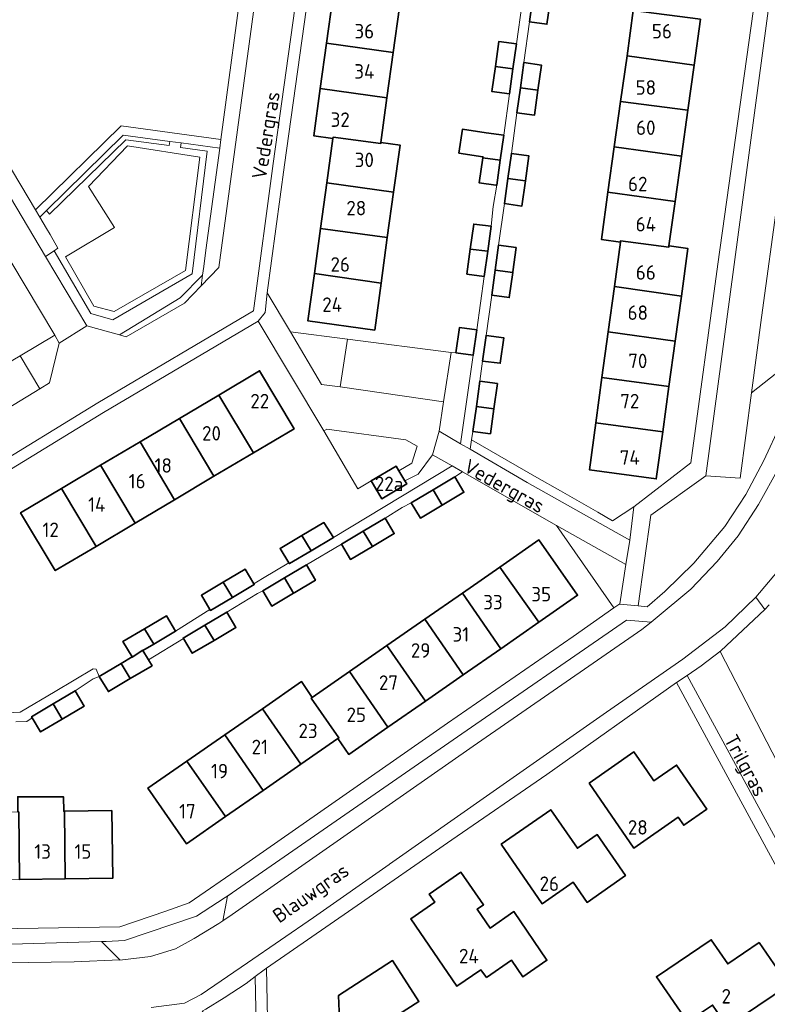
# Model space of a CAD drawing. Header units: metres. Extents: x 247853 to 249526, y 479948 to 481290.
# Tile 11 of 32: x 248709 to 248802, y 480597 to 480719. Entities that reach past the tile are written whole.
import ezdxf
from ezdxf.enums import TextEntityAlignment as Align

# ---------------------------------------------------------------- set-up
doc = ezdxf.new("R2010")
doc.units = ezdxf.units.M
for name, color, linetype, lineweight in [('B-XX-GR-GROENVOORZIENING-GV', 80, 'Continuous', 18), ('B-XX-OG-BEBOUWING-GV', 7, 'Continuous', 35), ('B-XX-OG-BEBOUWING-T18', 10, 'Continuous', 18), ('B-XX-OG-TERREIN_ERF-GV', 7, 'Continuous', 18), ('B-XX-OG-TOPOGRAFIE-T18', 10, 'Continuous', 18), ('B-XX-VH-ONVERHARD-GV', 252, 'Continuous', 18), ('B-XX-VH-VERHARDING_GESLOTEN-GV', 252, 'Continuous', 18), ('B-XX-VH-VERHARDING_OPEN-GV', 252, 'Continuous', 18)]:
    doc.layers.add(name, color=color, linetype=linetype, lineweight=lineweight)
doc.styles.add('NLCS-ISO-M-T18', font='NLCS-ISO.ttf', dxfattribs={"height": 1.8})

msp = doc.modelspace()

# ---------------------------------------------------------------- linework, layer by layer
at = {"layer": 'B-XX-GR-GROENVOORZIENING-GV'}
for points in [[(248695.356, 480718.522), (248696.343, 480716.866), (248697.956, 480717.878), (248711.111, 480695.788), (248721.75, 480706.233), (248734.164, 480704.513), (248737.122, 480726.467), (248739.015, 480726.259), (248739.411, 480729.178), (248735.722, 480734.078), (248732.922, 480735.2), (248732.4, 480735), (248732.224, 480734.963), (248731.033, 480734.711), (248728.59, 480734.672), (248728.572, 480730.878), (248699.798, 480730.416), (248699.711, 480734.211), (248695.278, 480731.433), (248692.822, 480726.811), (248693.978, 480720.822)], [(248727.831, 480704.299), (248722.012, 480705.081), (248712.489, 480695.714), (248712.862, 480695.242), (248722.361, 480704.505), (248727.725, 480703.806)], [(248732.311, 480690.756), (248734.023, 480703.466), (248729.236, 480704.11), (248729.14, 480703.549), (248732.478, 480703.079), (248730.593, 480687.821), (248720.712, 480682.122), (248718.001, 480682.903), (248713.44, 480690.709), (248712.356, 480689.989), (248717.5, 480681.367), (248721.559, 480680.244), (248729.083, 480684.833), (248731.899, 480687.665), (248732.056, 480688.722)], [(248763.397, 480678.003), (248762.8, 480678.033), (248761.862, 480671.934), (248761.3, 480668.278), (248763.967, 480666.711), (248765.547, 480677.713)], [(248756.301, 480663.346), (248757.9, 480664.267), (248758.589, 480666.4), (248757.178, 480667.2), (248747.333, 480668.511), (248747.033, 480668.333), (248746.956, 480668.289), (248751.191, 480661.087), (248752.865, 480662.072), (248755.975, 480663.902)], [(248765.338, 480667.171), (248765.156, 480666.011), (248772.233, 480661.867), (248785.011, 480654.7), (248785.5, 480658.878), (248782.877, 480657.13), (248782.87, 480657.134), (248781.016, 480658.195), (248776.371, 480660.855), (248773.464, 480662.519)], [(248783.04, 480646.289), (248783.767, 480646.8), (248784.5, 480651.667), (248775.897, 480656.557)]]:
    msp.add_lwpolyline(points, close=True, dxfattribs=at)
msp.add_lwpolyline([(248806.222, 480677.856), (248800.156, 480673.022), (248798.711, 480662.422), (248794.478, 480662.722), (248787.633, 480657.833), (248786.056, 480646.533), (248787.178, 480646.433), (248789.356, 480648.333), (248792.989, 480651.856), (248796.822, 480656.422), (248799.433, 480660.389), (248801.678, 480664.6), (248803.767, 480669.167)], dxfattribs=at)
at = {"layer": 'B-XX-OG-BEBOUWING-GV'}
for points in [[(248756.359, 480721.008), (248748.068, 480722.188), (248747.293, 480716.507), (248755.588, 480715.357)], [(248775.131, 480721.977), (248772.97, 480722.257), (248772.54, 480719.146), (248774.71, 480718.856)], [(248792.992, 480713.775), (248793.782, 480719.485), (248785.446, 480720.564), (248784.661, 480714.934)], [(248754.818, 480709.707), (248755.588, 480715.357), (248747.293, 480716.507), (248746.522, 480710.876)], [(248770.48, 480713.326), (248770.91, 480716.446), (248768.72, 480716.716), (248768.295, 480713.605)], [(248792.211, 480708.174), (248792.992, 480713.775), (248784.661, 480714.934), (248783.87, 480709.264)], [(248770.48, 480713.326), (248768.295, 480713.605), (248767.869, 480710.486), (248770.049, 480710.206)], [(248771.404, 480710.967), (248773.58, 480710.666), (248774.01, 480713.796), (248771.84, 480714.096)], [(248754.037, 480704.016), (248754.058, 480704.166), (248754.818, 480709.707), (248746.522, 480710.876), (248745.717, 480704.997), (248748.087, 480704.668), (248748.107, 480704.817)], [(248773.58, 480710.666), (248771.404, 480710.967), (248770.969, 480707.845), (248773.149, 480707.555)], [(248783.084, 480703.623), (248791.421, 480702.474), (248792.211, 480708.174), (248783.87, 480709.264)], [(248769.339, 480705.085), (248767.159, 480705.366), (248764.214, 480705.82), (248763.759, 480702.841), (248766.747, 480702.385), (248766.728, 480702.245), (248768.909, 480701.975)], [(248748.087, 480704.668), (248747.333, 480699.157), (248755.637, 480697.986), (248756.438, 480703.846), (248754.058, 480704.166), (248754.037, 480704.016), (248748.107, 480704.817)], [(248769.843, 480699.674), (248772.019, 480699.385), (248772.449, 480702.505), (248770.279, 480702.795)], [(248791.421, 480702.474), (248783.084, 480703.623), (248782.296, 480697.973), (248790.64, 480696.833)], [(248768.909, 480701.975), (248766.728, 480702.245), (248766.298, 480699.125), (248768.332, 480698.873), (248768.479, 480698.855)], [(248754.857, 480692.345), (248755.637, 480697.986), (248747.333, 480699.157), (248746.556, 480693.486)], [(248772.019, 480699.385), (248769.843, 480699.674), (248769.408, 480696.565), (248771.589, 480696.264)], [(248790.64, 480696.833), (248782.296, 480697.973), (248781.479, 480692.113), (248783.838, 480691.783), (248783.86, 480691.943), (248789.86, 480691.143), (248789.881, 480691.294)], [(248765.172, 480690.903), (248767.338, 480690.634), (248767.768, 480693.744), (248765.598, 480694.015)], [(248745.791, 480687.874), (248754.086, 480686.685), (248754.857, 480692.345), (248746.556, 480693.486)], [(248791.44, 480685.072), (248792.23, 480690.973), (248789.89, 480691.293), (248789.881, 480691.294), (248789.86, 480691.143), (248783.86, 480691.943), (248783.838, 480691.783), (248783.086, 480686.263)], [(248767.338, 480690.634), (248765.172, 480690.903), (248764.747, 480687.794), (248766.908, 480687.514)], [(248770.878, 480691.114), (248768.698, 480691.414), (248768.268, 480688.294), (248770.448, 480687.994), (248770.457, 480688.06)], [(248754.086, 480686.685), (248745.791, 480687.874), (248744.985, 480681.975), (248753.286, 480680.844)], [(248770.448, 480687.994), (248768.268, 480688.294), (248767.838, 480685.174), (248770.018, 480684.873)], [(248782.317, 480680.622), (248790.659, 480679.462), (248791.44, 480685.072), (248783.086, 480686.263)], [(248763.397, 480678.003), (248765.547, 480677.713), (248765.987, 480680.883), (248763.837, 480681.173)], [(248790.659, 480679.462), (248782.317, 480680.622), (248781.542, 480674.941), (248789.879, 480673.811)], [(248766.697, 480676.983), (248768.897, 480676.713), (248769.337, 480679.873), (248767.137, 480680.163)], [(248733.896, 480672.751), (248738.214, 480665.574), (248743.274, 480668.574), (248738.984, 480675.775)], [(248765.93, 480671.35), (248768.117, 480671.062), (248768.547, 480674.193), (248766.357, 480674.473)], [(248789.098, 480668.171), (248789.879, 480673.811), (248781.542, 480674.941), (248780.775, 480669.311)], [(248733.303, 480662.654), (248738.214, 480665.574), (248733.896, 480672.751), (248729.016, 480669.85)], [(248768.117, 480671.062), (248765.93, 480671.35), (248765.506, 480668.242), (248767.686, 480667.942)], [(248724.131, 480666.947), (248728.412, 480659.744), (248733.303, 480662.654), (248729.016, 480669.85)], [(248780.775, 480669.311), (248779.977, 480663.461), (248788.288, 480662.32), (248789.098, 480668.171)], [(248723.512, 480656.834), (248728.412, 480659.744), (248724.131, 480666.947), (248719.212, 480664.025)], [(248714.351, 480661.135), (248718.641, 480653.934), (248723.512, 480656.834), (248719.212, 480664.025)], [(248757.034, 480662.095), (248756.301, 480663.346), (248755.975, 480663.902), (248752.865, 480662.072), (248754.165, 480659.872), (248757.265, 480661.702)], [(248760.545, 480660.962), (248761.675, 480659.062), (248764.386, 480660.672), (248763.266, 480662.572)], [(248718.641, 480653.934), (248714.351, 480661.135), (248709.27, 480658.115), (248713.57, 480650.924)], [(248757.835, 480659.352), (248758.965, 480657.452), (248761.675, 480659.062), (248760.545, 480660.962)], [(248751.874, 480655.822), (248753.004, 480653.922), (248755.715, 480655.532), (248754.595, 480657.432)], [(248748.154, 480655.032), (248746.974, 480656.902), (248744.249, 480655.29), (248745.403, 480653.402)], [(248744.249, 480655.29), (248741.533, 480653.682), (248742.634, 480651.898), (248742.693, 480651.802), (248745.403, 480653.402)], [(248753.004, 480653.922), (248751.874, 480655.822), (248749.164, 480654.212), (248750.294, 480652.312)], [(248773.686, 480644.509), (248778.506, 480647.859), (248773.716, 480654.74), (248768.865, 480651.372)], [(248734.452, 480649.482), (248735.602, 480647.582), (248738.323, 480649.202), (248738.261, 480649.303), (248737.173, 480651.092)], [(248742.092, 480650.024), (248743.203, 480648.112), (248743.366, 480648.208), (248745.923, 480649.722), (248744.803, 480651.632)], [(248768.865, 480651.372), (248764.195, 480648.129), (248768.955, 480641.219), (248773.686, 480644.509)], [(248743.203, 480648.112), (248742.092, 480650.024), (248739.373, 480648.412), (248740.503, 480646.512)], [(248735.602, 480647.582), (248734.452, 480649.482), (248731.742, 480647.872), (248732.799, 480646.094), (248732.872, 480645.972)], [(248768.955, 480641.219), (248764.195, 480648.129), (248759.514, 480644.88), (248764.294, 480637.979)], [(248725.811, 480641.772), (248728.531, 480643.392), (248727.391, 480645.302), (248724.68, 480643.694)], [(248732.188, 480644.148), (248733.322, 480642.252), (248736.042, 480643.862), (248734.902, 480645.762)], [(248733.322, 480642.252), (248732.188, 480644.148), (248729.471, 480642.532), (248729.504, 480642.477), (248730.611, 480640.642)], [(248764.294, 480637.979), (248759.514, 480644.88), (248754.812, 480641.614), (248759.594, 480634.709)], [(248724.68, 480643.694), (248721.981, 480642.092), (248723.123, 480640.194), (248723.151, 480640.152), (248724.451, 480641.032), (248724.481, 480640.982), (248725.811, 480641.772)], [(248750.16, 480638.384), (248754.913, 480631.459), (248759.594, 480634.709), (248754.812, 480641.614)], [(248721.76, 480639.382), (248722.88, 480637.492), (248725.601, 480639.092), (248725.165, 480639.828), (248724.481, 480640.982), (248724.451, 480641.032), (248723.151, 480640.152), (248723.123, 480640.194)], [(248722.88, 480637.492), (248721.76, 480639.382), (248719.05, 480637.772), (248720.18, 480635.882)], [(248754.913, 480631.459), (248750.16, 480638.384), (248745.532, 480635.17), (248745.402, 480635.08), (248748.832, 480630.13), (248748.702, 480630.04), (248750.062, 480628.079)], [(248744.092, 480626.84), (248748.702, 480630.04), (248748.832, 480630.13), (248745.402, 480635.08), (248745.532, 480635.17), (248744.182, 480637.121), (248739.342, 480633.76)], [(248713.329, 480634.362), (248714.449, 480632.472), (248717.15, 480634.082), (248716.04, 480635.982)], [(248710.695, 480632.615), (248711.739, 480630.872), (248714.449, 480632.472), (248713.329, 480634.362), (248710.619, 480632.742)], [(248744.092, 480626.84), (248739.342, 480633.76), (248734.639, 480630.494), (248739.421, 480623.6)], [(248734.73, 480620.34), (248739.421, 480623.6), (248734.639, 480630.494), (248729.94, 480627.231)], [(248779.943, 480624.513), (248785.517, 480616.432), (248791.016, 480620.266), (248791.716, 480619.265), (248794.58, 480621.267), (248790.818, 480626.752), (248788.014, 480624.794), (248787.116, 480626.085), (248785.515, 480628.387)], [(248734.73, 480620.34), (248729.94, 480627.231), (248725.1, 480623.871), (248729.88, 480616.97)], [(248709.108, 480612.499), (248714.788, 480612.588), (248714.709, 480621.001), (248714.625, 480621), (248714.6, 480622.789), (248708.9, 480622.811), (248708.924, 480620.919), (248709.028, 480620.921)], [(248714.788, 480612.588), (248720.729, 480612.68), (248720.599, 480621.081), (248714.709, 480621.001)], [(248769.014, 480616.914), (248774.103, 480609.499), (248777.949, 480612.173), (248779.71, 480609.666), (248784.463, 480613.003), (248780.958, 480618.099), (248778.496, 480616.406), (248775.177, 480621.199)], [(248767.173, 480600.327), (248770.302, 480602.479), (248771.722, 480600.415), (248774.709, 480602.47), (248770.576, 480608.524), (248767.635, 480606.486), (248766.017, 480608.815), (248766.831, 480609.381), (248764.018, 480613.427), (248760.077, 480610.688), (248760.763, 480609.701), (248757.767, 480607.625), (248763.506, 480599.238), (248766.491, 480601.28)], [(248801.097, 480604.693), (248797.186, 480602.014), (248795.128, 480605.021), (248788.324, 480600.432), (248792.192, 480594.804), (248795.291, 480596.909), (248797.109, 480594.224), (248804.727, 480599.371)], [(248753.499, 480589.223), (248753.414, 480592.37), (248755.294, 480592.421), (248755.223, 480595.06), (248758.782, 480597.363), (248755.5, 480602.436), (248748.8, 480598.1), (248748.918, 480595.11), (248744.188, 480594.922), (248744.337, 480589.164), (248744.34, 480589.024)]]:
    msp.add_lwpolyline(points, close=True, dxfattribs=at)
at = {"layer": 'B-XX-OG-TERREIN_ERF-GV'}
for points in [[(248747.293, 480716.507), (248748.068, 480722.188), (248748.844, 480727.83), (248749.649, 480733.709), (248757.93, 480732.519), (248757.139, 480726.668), (248756.359, 480721.008), (248755.588, 480715.357), (248754.818, 480709.707), (248754.058, 480704.166), (248756.438, 480703.846), (248755.637, 480697.986), (248754.857, 480692.345), (248754.086, 480686.685), (248753.286, 480680.844), (248744.985, 480681.975), (248745.791, 480687.874), (248746.556, 480693.486), (248747.333, 480699.157), (248748.087, 480704.668), (248745.717, 480704.997), (248746.522, 480710.876)], [(248728.412, 480659.744), (248723.512, 480656.834), (248718.641, 480653.934), (248713.57, 480650.924), (248709.27, 480658.115), (248714.351, 480661.135), (248719.212, 480664.025), (248724.131, 480666.947), (248729.016, 480669.85), (248733.896, 480672.751), (248738.984, 480675.775), (248743.274, 480668.574), (248738.214, 480665.574), (248733.303, 480662.654)], [(248748.702, 480630.04), (248744.092, 480626.84), (248739.421, 480623.6), (248734.73, 480620.34), (248729.88, 480616.97), (248725.1, 480623.871), (248729.94, 480627.231), (248734.639, 480630.494), (248739.342, 480633.76), (248744.182, 480637.121), (248745.532, 480635.17), (248750.16, 480638.384), (248754.812, 480641.614), (248759.514, 480644.88), (248764.195, 480648.129), (248768.865, 480651.372), (248773.716, 480654.74), (248778.506, 480647.859), (248773.686, 480644.509), (248768.955, 480641.219), (248764.294, 480637.979), (248759.594, 480634.709), (248754.913, 480631.459), (248750.062, 480628.079)], [(248790.818, 480626.752), (248794.58, 480621.267), (248791.716, 480619.265), (248791.016, 480620.266), (248785.517, 480616.432), (248779.943, 480624.513), (248785.515, 480628.387), (248787.116, 480626.085), (248788.014, 480624.794)], [(248714.788, 480612.588), (248709.108, 480612.499), (248703.387, 480612.41), (248697.816, 480612.321), (248697.856, 480609.921), (248691.946, 480609.837), (248686.285, 480609.757), (248680.555, 480609.675), (248674.704, 480609.592), (248674.575, 480617.983), (248680.495, 480618.073), (248686.196, 480618.162), (248691.886, 480618.252), (248697.467, 480618.34), (248697.427, 480620.742), (248703.328, 480620.832), (248708.924, 480620.919), (248708.9, 480622.811), (248714.6, 480622.789), (248714.625, 480621), (248714.709, 480621.001), (248720.599, 480621.081), (248720.729, 480612.68)], [(248769.014, 480616.914), (248775.177, 480621.199), (248778.496, 480616.406), (248780.958, 480618.099), (248784.463, 480613.003), (248779.71, 480609.666), (248777.949, 480612.173), (248774.103, 480609.499)], [(248760.077, 480610.688), (248764.018, 480613.427), (248766.831, 480609.381), (248766.017, 480608.815), (248767.635, 480606.486), (248770.576, 480608.524), (248774.709, 480602.47), (248771.722, 480600.415), (248770.302, 480602.479), (248767.173, 480600.327), (248766.491, 480601.28), (248763.506, 480599.238), (248757.767, 480607.625), (248760.763, 480609.701)], [(248801.097, 480604.693), (248804.727, 480599.371), (248797.109, 480594.224), (248795.291, 480596.909), (248792.192, 480594.804), (248788.324, 480600.432), (248795.128, 480605.021), (248797.186, 480602.014)], [(248753.499, 480589.223), (248758.447, 480589.306), (248758.529, 480584.566), (248757.693, 480583.634), (248755.532, 480583.574), (248755.631, 480579.9), (248749.197, 480579.664), (248749.1, 480583.192), (248744.471, 480583.106), (248744.384, 480586.705), (248743.194, 480586.682), (248743.148, 480589.142), (248744.337, 480589.164), (248744.188, 480594.922), (248748.918, 480595.11), (248748.8, 480598.1), (248755.5, 480602.436), (248758.782, 480597.363), (248755.223, 480595.06), (248755.294, 480592.421), (248753.414, 480592.37)]]:
    msp.add_lwpolyline(points, close=True, dxfattribs=at)
for points in [[(248745.872, 480728.695), (248742.056, 480701.378), (248739.922, 480685.478), (248742.822, 480680.633), (248749.905, 480679.711), (248762.8, 480678.033), (248763.397, 480678.003), (248763.837, 480681.173), (248765.987, 480680.883), (248766.908, 480687.514), (248764.747, 480687.794), (248765.172, 480690.903), (248765.598, 480694.015), (248767.768, 480693.744), (248768.033, 480696.222), (248768.479, 480698.855), (248768.332, 480698.873), (248766.298, 480699.125), (248766.728, 480702.245), (248766.747, 480702.385), (248763.759, 480702.841), (248764.214, 480705.82), (248767.159, 480705.366), (248769.339, 480705.085), (248770.049, 480710.206), (248767.869, 480710.486), (248768.295, 480713.605), (248768.72, 480716.716), (248770.91, 480716.446), (248771.61, 480721.487)], [(248775.131, 480721.977), (248774.71, 480718.856), (248772.54, 480719.146), (248771.84, 480714.096), (248774.01, 480713.796), (248773.58, 480710.666), (248773.149, 480707.555), (248770.969, 480707.845), (248770.279, 480702.795), (248772.449, 480702.505), (248772.019, 480699.385), (248771.589, 480696.264), (248769.408, 480696.565), (248768.698, 480691.414), (248770.878, 480691.114), (248770.457, 480688.06), (248770.448, 480687.994), (248770.018, 480684.873), (248767.838, 480685.174), (248767.137, 480680.163), (248769.337, 480679.873), (248768.897, 480676.713), (248766.697, 480676.983), (248766.357, 480674.473), (248768.547, 480674.193), (248768.117, 480671.062), (248767.686, 480667.942), (248765.506, 480668.242), (248765.338, 480667.171), (248773.464, 480662.519), (248776.371, 480660.855), (248781.016, 480658.195), (248782.87, 480657.134), (248782.877, 480657.13), (248785.5, 480658.878), (248792.611, 480664.322), (248795.933, 480689.022), (248801.181, 480726.4)], [(248793.782, 480719.485), (248792.992, 480713.775), (248792.211, 480708.174), (248791.421, 480702.474), (248790.64, 480696.833), (248789.881, 480691.294), (248789.89, 480691.293), (248792.23, 480690.973), (248791.44, 480685.072), (248790.659, 480679.462), (248789.879, 480673.811), (248789.098, 480668.171), (248788.288, 480662.32), (248779.977, 480663.461), (248780.775, 480669.311), (248781.542, 480674.941), (248782.317, 480680.622), (248783.086, 480686.263), (248783.838, 480691.783), (248781.479, 480692.113), (248782.296, 480697.973), (248783.084, 480703.623), (248783.87, 480709.264), (248784.661, 480714.934), (248785.446, 480720.564)], [(248697.991, 480671.054), (248709.192, 480677.651), (248713.5, 480680.189), (248702.533, 480698.522)], [(248703.844, 480633.08), (248709.222, 480633.344), (248713.567, 480635.911), (248718.267, 480638.7), (248718.656, 480638.667), (248719.05, 480637.772), (248721.76, 480639.382), (248723.123, 480640.194), (248721.981, 480642.092), (248724.68, 480643.694), (248727.391, 480645.302), (248728.531, 480643.392), (248732.799, 480646.094), (248731.742, 480647.872), (248734.452, 480649.482), (248737.173, 480651.092), (248738.261, 480649.303), (248739.333, 480649.933), (248742.634, 480651.898), (248741.533, 480653.682), (248744.249, 480655.29), (248746.974, 480656.902), (248748.154, 480655.032), (248762.909, 480663.939), (248760.456, 480665.333), (248758.689, 480662.911), (248757.034, 480662.095), (248757.265, 480661.702), (248754.165, 480659.872), (248752.865, 480662.072), (248751.191, 480661.087), (248746.956, 480668.289), (248738.8, 480681.956), (248719.578, 480670.6), (248705.522, 480661.989)], [(248703.789, 480606.333), (248721.6, 480606.622), (248727.333, 480608.6), (248730.233, 480609.6), (248736.733, 480614.078), (248762.322, 480631.978), (248777.978, 480642.733), (248783.04, 480646.289), (248775.897, 480656.557), (248764.225, 480663.191), (248763.266, 480662.572), (248764.386, 480660.672), (248761.675, 480659.062), (248758.965, 480657.452), (248757.835, 480659.352), (248756.7, 480658.778), (248754.595, 480657.432), (248755.715, 480655.532), (248753.004, 480653.922), (248750.294, 480652.312), (248749.164, 480654.212), (248744.803, 480651.632), (248745.923, 480649.722), (248743.366, 480648.208), (248743.203, 480648.112), (248740.503, 480646.512), (248739.373, 480648.412), (248738.7, 480648.067), (248734.902, 480645.762), (248736.042, 480643.862), (248733.322, 480642.252), (248730.611, 480640.642), (248729.504, 480642.477), (248725.165, 480639.828), (248725.601, 480639.092), (248722.88, 480637.492), (248720.18, 480635.882), (248719.05, 480637.772), (248718.289, 480637.478), (248716.04, 480635.982), (248717.15, 480634.082), (248714.449, 480632.472), (248711.739, 480630.872), (248710.695, 480632.615), (248710.022, 480632.178), (248708.678, 480632.111)], [(248802.333, 480646.667), (248801.778, 480646.078), (248796.322, 480640.944), (248796.233, 480640.867), (248808.5, 480617.133)], [(248804.133, 480612.478), (248790.811, 480637.011), (248774.678, 480625.578), (248762.878, 480617.433), (248750.578, 480608.9), (248739.822, 480601.489), (248740.289, 480578.389), (248740.622, 480561.578), (248740.922, 480547.922), (248741.248, 480533.017), (248753.309, 480533.442), (248755.409, 480533.516), (248760.656, 480533.701), (248771.307, 480535.007), (248775.536, 480535.964), (248779.859, 480536.9), (248785.091, 480538.618), (248789.395, 480540.682), (248793.832, 480543.038), (248794.13, 480543.252), (248802.096, 480548.97), (248806.287, 480552.789)]]:
    msp.add_lwpolyline(points, dxfattribs=at)
at = {"layer": 'B-XX-VH-ONVERHARD-GV'}
for points in [[(248712.922, 480692.7), (248713.887, 480691.006), (248713.44, 480690.709), (248718.001, 480682.903), (248720.712, 480682.122), (248730.593, 480687.821), (248732.478, 480703.079), (248729.14, 480703.549), (248729.236, 480704.11), (248727.831, 480704.299), (248727.725, 480703.806), (248722.361, 480704.505), (248712.862, 480695.242), (248712.489, 480695.714), (248711.648, 480694.886), (248712.5, 480693.456)], [(248717.701, 480698.705), (248720.931, 480693.608), (248714.851, 480689.957), (248718.356, 480683.797), (248720.89, 480683.161), (248729.75, 480688.258), (248731.561, 480702.334), (248722.538, 480703.744)], [(248717.701, 480698.705), (248722.538, 480703.744), (248731.561, 480702.334), (248729.75, 480688.258), (248720.89, 480683.161), (248718.356, 480683.797), (248714.851, 480689.957), (248720.931, 480693.608)]]:
    msp.add_lwpolyline(points, close=True, dxfattribs=at)
at = {"layer": 'B-XX-VH-VERHARDING_GESLOTEN-GV'}
for points in [[(248803.522, 480663.7), (248801.022, 480659.167), (248798.489, 480655.233), (248795.878, 480652.067), (248792.578, 480648.611), (248788.178, 480644.922), (248787.665, 480644.522), (248786.511, 480643.622), (248765.533, 480629.078), (248735.567, 480608.178), (248734.4, 480607.389), (248733.9, 480607.044), (248730.856, 480605.178), (248728.533, 480603.911), (248725.433, 480602.933), (248721.611, 480602.5), (248721.589, 480602.522), (248715.933, 480602.3), (248701.678, 480602.078)], [(248725.5, 480596.622), (248729.622, 480597.133), (248731.7, 480598.222), (248737.456, 480602.144), (248745.689, 480607.789), (248755.1, 480614.378), (248755.111, 480614.411), (248767.589, 480623.178), (248782.1, 480633.322), (248791.622, 480639.933), (248796.878, 480643.922), (248800.667, 480647.644), (248800.674, 480647.634), (248803.38, 480650.8)]]:
    msp.add_lwpolyline(points, dxfattribs=at)
at = {"layer": 'B-XX-VH-VERHARDING_OPEN-GV'}
for points in [[(248801.389, 480727.933), (248801.278, 480727.089), (248801.181, 480726.4), (248795.933, 480689.022), (248792.611, 480664.322), (248785.5, 480658.878), (248785.011, 480654.7), (248784.5, 480651.667), (248783.767, 480646.8), (248783.756, 480646.744), (248786.056, 480646.533), (248787.633, 480657.833), (248794.478, 480662.722), (248802.511, 480722.722), (248802.874, 480725.716), (248803.833, 480733.628), (248804.141, 480736.168), (248805.65, 480748.545), (248806.433, 480755.067), (248804.933, 480755.289)], [(248713.5, 480680.189), (248714.078, 480679.211), (248717.5, 480681.367), (248712.356, 480689.989), (248696.343, 480716.866), (248695.356, 480718.522), (248693.978, 480720.822), (248692.822, 480726.811), (248695.278, 480731.433), (248699.711, 480734.211), (248692.26, 480734.796), (248688.8, 480736.389), (248690.011, 480732.378), (248688.956, 480729.267), (248687.278, 480728.278), (248685.789, 480727.233), (248685.722, 480727.2), (248702.533, 480698.522)], [(248671.167, 480650.533), (248686.356, 480659.367), (248702.578, 480660.178), (248705.522, 480661.989), (248719.578, 480670.6), (248738.8, 480681.956), (248739.652, 480683.008), (248739.922, 480685.478), (248742.056, 480701.378), (248745.872, 480728.695), (248745.711, 480728.889), (248744.728, 480730.627), (248740.669, 480701.568), (248738.208, 480683.232), (248718.856, 480671.8), (248704.791, 480663.183), (248702.15, 480661.558), (248685.946, 480660.748), (248667.454, 480649.993), (248669.068, 480647.099), (248669.756, 480649.711)], [(248805.833, 480714.711), (248806.411, 480718.856), (248807.889, 480720.056), (248810.889, 480719.656), (248809.458, 480722.812), (248808.486, 480725.081), (248808.078, 480726.989), (248802.511, 480722.722), (248794.478, 480662.722), (248798.711, 480662.422), (248800.156, 480673.022), (248801.378, 480682.389), (248803.427, 480697.253), (248804.058, 480701.833)], [(248734.023, 480703.466), (248732.311, 480690.756), (248732.056, 480688.722), (248731.899, 480687.665), (248731.701, 480686.337), (248733.911, 480688.633), (248739.015, 480726.259), (248737.122, 480726.467), (248734.164, 480704.513)], [(248696.343, 480716.866), (248712.356, 480689.989), (248713.44, 480690.709), (248713.887, 480691.006), (248712.922, 480692.7), (248712.5, 480693.456), (248711.648, 480694.886), (248711.111, 480695.788), (248697.956, 480717.878)], [(248809.146, 480699.132), (248809.422, 480701.103), (248811.222, 480713.978), (248805.833, 480714.711), (248804.058, 480701.833), (248803.427, 480697.253), (248801.378, 480682.389), (248800.156, 480673.022), (248806.222, 480677.856), (248806.722, 480681.789), (248806.722, 480681.8), (248808.378, 480693.638), (248808.799, 480696.65), (248808.885, 480697.265), (248804.157, 480697.812), (248804.377, 480699.734)], [(248711.111, 480695.788), (248711.648, 480694.886), (248712.489, 480695.714), (248722.012, 480705.081), (248727.831, 480704.299), (248729.236, 480704.11), (248734.023, 480703.466), (248734.164, 480704.513), (248721.75, 480706.233)], [(248731.701, 480686.337), (248731.899, 480687.665), (248729.083, 480684.833), (248721.559, 480680.244), (248722.4, 480680.011), (248729.622, 480684.178)], [(248761.3, 480668.278), (248761.862, 480671.934), (248748.99, 480673.761), (248746.678, 480674.089), (248742.822, 480680.633), (248739.922, 480685.478), (248739.652, 480683.008), (248738.8, 480681.956), (248746.956, 480668.289), (248747.033, 480668.333), (248747.333, 480668.511), (248757.178, 480667.2), (248758.589, 480666.4), (248757.9, 480664.267), (248756.301, 480663.346), (248757.034, 480662.095), (248758.689, 480662.911), (248760.456, 480665.333)], [(248742.822, 480680.633), (248746.678, 480674.089), (248748.99, 480673.761), (248749.905, 480679.711)], [(248711.635, 480673.517), (248712.867, 480674.267), (248714.078, 480679.211), (248713.5, 480680.189), (248709.192, 480677.651)], [(248761.862, 480671.934), (248762.8, 480678.033), (248749.905, 480679.711), (248748.99, 480673.761)], [(248697.991, 480671.054), (248700.529, 480666.759), (248711.635, 480673.517), (248709.192, 480677.651)], [(248763.967, 480666.711), (248761.3, 480668.278), (248760.456, 480665.333), (248762.909, 480663.939), (248764.225, 480663.191), (248775.897, 480656.557), (248784.5, 480651.667), (248785.011, 480654.7), (248772.233, 480661.867), (248765.156, 480666.011)], [(248742.092, 480650.024), (248744.803, 480651.632), (248749.164, 480654.212), (248751.874, 480655.822), (248754.595, 480657.432), (248756.7, 480658.778), (248757.835, 480659.352), (248760.545, 480660.962), (248763.266, 480662.572), (248764.225, 480663.191), (248762.909, 480663.939), (248748.154, 480655.032), (248745.403, 480653.402), (248742.693, 480651.802), (248742.634, 480651.898), (248739.333, 480649.933), (248738.261, 480649.303), (248738.323, 480649.202), (248735.602, 480647.582), (248732.872, 480645.972), (248732.799, 480646.094), (248728.531, 480643.392), (248725.811, 480641.772), (248724.481, 480640.982), (248725.165, 480639.828), (248729.504, 480642.477), (248729.471, 480642.532), (248732.188, 480644.148), (248734.902, 480645.762), (248738.7, 480648.067), (248739.373, 480648.412)], [(248735.556, 480610.844), (248735.535, 480610.83), (248734.978, 480610.444), (248734.4, 480607.389), (248735.567, 480608.178), (248765.533, 480629.078), (248786.511, 480643.622), (248787.665, 480644.522), (248784.578, 480644.778), (248763.567, 480630.278)], [(248796.322, 480640.944), (248793.9, 480639.067), (248792.141, 480637.896), (248812.589, 480600.269), (248812.333, 480597.389), (248812.178, 480595.644), (248802.811, 480589.567), (248802.722, 480564.578), (248803.033, 480564.3), (248810.722, 480557.422), (248813.389, 480560.311), (248808.656, 480564.478), (248806.449, 480566.32), (248806.767, 480587.237), (248808.889, 480588.733), (248815.689, 480593.189), (248817.233, 480600.789), (248808.5, 480617.133), (248796.233, 480640.867)], [(248812.333, 480597.389), (248812.589, 480600.269), (248792.141, 480637.896), (248790.811, 480637.011), (248804.133, 480612.478)], [(248719.333, 480604.811), (248721.589, 480602.522), (248721.611, 480602.5), (248725.433, 480602.933), (248728.533, 480603.911), (248730.856, 480605.178), (248733.9, 480607.044), (248734.4, 480607.389), (248734.978, 480610.444), (248735.535, 480610.83), (248731.122, 480607.978), (248722.178, 480604.922), (248719.922, 480604.822)], [(248680.256, 480603.922), (248678.156, 480601.489), (248679.722, 480601.678), (248701.678, 480602.078), (248715.933, 480602.3), (248721.589, 480602.522), (248719.333, 480604.811), (248701.056, 480604.278)], [(248738.443, 480600.438), (248738.889, 480578.361), (248739.222, 480561.549), (248739.881, 480531.582), (248741.022, 480531.633), (248741.278, 480531.644), (248741.248, 480533.017), (248740.922, 480547.922), (248740.622, 480561.578), (248740.289, 480578.389), (248739.822, 480601.489), (248739.567, 480601.3)], [(248738.443, 480600.438), (248737.322, 480599.578), (248734.589, 480597.822), (248732.278, 480596.389), (248731.833, 480596.133), (248733.5, 480594.633), (248734.278, 480570.011), (248734.267, 480570.011), (248734.921, 480545.802), (248735.067, 480540.411), (248735.262, 480531.376), (248739.881, 480531.582), (248739.222, 480561.549), (248738.889, 480578.361)]]:
    msp.add_lwpolyline(points, close=True, dxfattribs=at)
for points in [[(248704.791, 480663.183), (248718.856, 480671.8), (248738.208, 480683.232), (248740.669, 480701.568), (248744.728, 480730.627)], [(248739.015, 480726.259), (248733.911, 480688.633), (248731.701, 480686.337), (248729.622, 480684.178), (248722.4, 480680.011), (248721.559, 480680.244), (248717.5, 480681.367), (248714.078, 480679.211), (248712.867, 480674.267), (248711.635, 480673.517), (248700.529, 480666.759)], [(248771.61, 480721.487), (248770.91, 480716.446), (248770.48, 480713.326), (248770.049, 480710.206), (248769.339, 480705.085), (248768.909, 480701.975), (248768.479, 480698.855), (248768.033, 480696.222), (248767.768, 480693.744), (248767.338, 480690.634), (248766.908, 480687.514), (248765.987, 480680.883), (248765.547, 480677.713), (248763.967, 480666.711), (248765.156, 480666.011), (248765.338, 480667.171), (248765.506, 480668.242), (248765.93, 480671.35), (248766.357, 480674.473), (248766.697, 480676.983), (248767.137, 480680.163), (248767.838, 480685.174), (248768.268, 480688.294), (248768.698, 480691.414), (248769.408, 480696.565), (248769.843, 480699.674), (248770.279, 480702.795), (248770.969, 480707.845), (248771.404, 480710.967), (248771.84, 480714.096), (248772.54, 480719.146), (248772.97, 480722.257)], [(248803.767, 480669.167), (248801.678, 480664.6), (248799.433, 480660.389), (248796.822, 480656.422), (248792.989, 480651.856), (248789.356, 480648.333), (248787.178, 480646.433), (248786.056, 480646.533), (248783.756, 480646.744), (248783.767, 480646.8), (248783.04, 480646.289), (248777.978, 480642.733), (248762.322, 480631.978), (248736.733, 480614.078), (248730.233, 480609.6), (248727.333, 480608.6), (248721.6, 480606.622), (248703.789, 480606.333)], [(248664.489, 480594.378), (248668.678, 480597.178), (248672.211, 480599.811), (248674.122, 480600.778), (248674.856, 480600.922), (248674.822, 480603.278), (248677.4, 480603.878), (248680.256, 480603.922), (248701.056, 480604.278), (248719.333, 480604.811), (248719.922, 480604.822), (248722.178, 480604.922), (248731.122, 480607.978), (248735.535, 480610.83), (248735.556, 480610.844), (248763.567, 480630.278), (248784.578, 480644.778), (248787.665, 480644.522), (248788.178, 480644.922), (248792.578, 480648.611), (248795.878, 480652.067), (248798.489, 480655.233), (248801.022, 480659.167), (248803.522, 480663.7)], [(248803.38, 480650.8), (248800.674, 480647.634), (248801.778, 480646.078), (248802.333, 480646.667)], [(248732.278, 480596.389), (248734.589, 480597.822), (248737.322, 480599.578), (248738.443, 480600.438), (248739.567, 480601.3), (248739.822, 480601.489), (248750.578, 480608.9), (248762.878, 480617.433), (248774.678, 480625.578), (248790.811, 480637.011), (248792.141, 480637.896), (248793.9, 480639.067), (248796.322, 480640.944), (248801.778, 480646.078), (248800.674, 480647.634), (248800.667, 480647.644), (248796.878, 480643.922), (248791.622, 480639.933), (248782.1, 480633.322), (248767.589, 480623.178), (248755.111, 480614.411), (248755.1, 480614.378), (248745.689, 480607.789), (248737.456, 480602.144), (248731.7, 480598.222), (248729.622, 480597.133), (248725.5, 480596.622)], [(248708.678, 480632.111), (248710.022, 480632.178), (248710.695, 480632.615), (248710.619, 480632.742), (248713.329, 480634.362), (248716.04, 480635.982), (248718.289, 480637.478), (248719.05, 480637.772), (248718.656, 480638.667), (248718.267, 480638.7), (248713.567, 480635.911), (248709.222, 480633.344), (248703.844, 480633.08)]]:
    msp.add_lwpolyline(points, dxfattribs=at)

# ---------------------------------------------------------------- texts
at = {"layer": 'B-XX-OG-BEBOUWING-T18', "style": 'NLCS-ISO-M-T18'}
for s, p in [('36', (248752, 480718)), ('56', (248789, 480718)), ('34', (248752, 480713)), ('58', (248787, 480711)), ('32', (248749, 480707)), ('60', (248787, 480706)), ('30', (248752, 480702)), ('62', (248786, 480699)), ('28', (248751, 480696)), ('64', (248787, 480694)), ('26', (248749, 480689)), ('66', (248787, 480688)), ('24', (248748, 480684)), ('68', (248786, 480683)), ('70', (248786, 480677)), ('22', (248739, 480672)), ('72', (248785, 480672)), ('20', (248733, 480668)), ('74', (248785, 480665)), ('18', (248727, 480664)), ('16', (248723.75, 480662.054)), ('22a', (248755.082, 480661.713)), ('14', (248718.723, 480659.144)), ('12', (248713, 480656)), ('35', (248774, 480648)), ('33', (248768, 480647)), ('31', (248764, 480643)), ('29', (248759, 480641)), ('27', (248755, 480637)), ('25', (248751, 480633)), ('23', (248745, 480631)), ('21', (248739, 480629)), ('19', (248734, 480626)), ('17', (248730, 480621)), ('28', (248786, 480619)), ('13', (248712, 480616)), ('15', (248717, 480616)), ('26', (248775, 480612)), ('24', (248765, 480603)), ('2', (248797, 480598))]:
    msp.add_text(s, height=1.8, dxfattribs=at).set_placement(p, align=Align.MIDDLE_CENTER)
at = {"layer": 'B-XX-OG-TOPOGRAFIE-T18', "style": 'NLCS-ISO-M-T18'}
for s, rotation, p in [('Vedergras', 80.8, (248739.759, 480705.058)), ('Vedergras', 330.8, (248769.422, 480661.455)), ('Trilgras', 298.6, (248799.436, 480626.717)), ('Blauwgras', 35, (248745.328, 480610.854))]:
    msp.add_text(s, height=1.8, rotation=rotation, dxfattribs=at).set_placement(p, align=Align.MIDDLE_CENTER)

doc.saveas('drawing.dxf')
